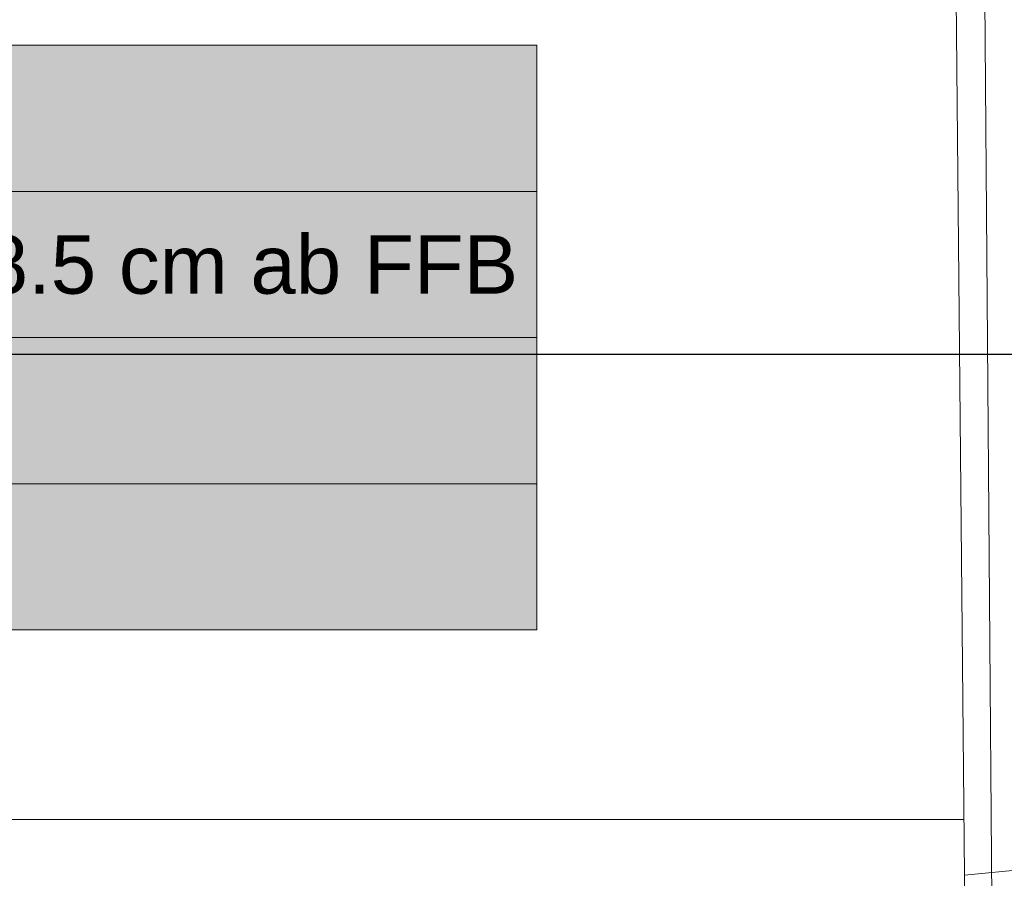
# Model space of a CAD drawing. Extents: x -132 to 668, y -61 to 533.
# Tile 82 of 256: x 356 to 390, y 191 to 220. Entities that reach past the tile are written whole.
import ezdxf
from ezdxf.lldxf.tags import DXFTag

# ---------------------------------------------------------------- set-up
doc = ezdxf.new("R2010")
doc.units = 0
doc.layers.get('0').update_dxf_attribs({"lineweight": 5})
doc.layers.add('5_EG-AUSBAU', color=7, linetype='Continuous', lineweight=25)
doc.layers.add('5_EG-BESTAND', color=7, linetype='Continuous', lineweight=25)
doc.layers.add('S_Kaltwasser_Beschriftung-EG', color=7, linetype='Continuous', lineweight=18, true_color=0x005e00)
doc.layers.add('X_Schnittangaben', color=7, linetype='Continuous', lineweight=25, true_color=0xc0c0c0)
doc.styles.get("Standard").update_dxf_attribs({"font": 'arial.ttf'})
tags = doc.linetypes.add('PUNKT2_S9', pattern=[0.0005, 0, -0.0005]).pattern_tags.tags
tags[6:7] = [DXFTag(74, 4), DXFTag(75, 0), DXFTag(340, '0'), DXFTag(46, 1.0), DXFTag(50, 0.0), DXFTag(44, 0.0), DXFTag(45, 0.0)]
tags[4:5] = [DXFTag(74, 4), DXFTag(75, 0), DXFTag(340, '0'), DXFTag(46, 1.0), DXFTag(50, 0.0), DXFTag(44, 0.0), DXFTag(45, 0.0)]
tags = doc.linetypes.add('STRICHPUNKT2', pattern=[12.7, 6.35, -3.175, 0, -3.175]).pattern_tags.tags
tags[10:11] = [DXFTag(74, 4), DXFTag(75, 0), DXFTag(340, '0'), DXFTag(46, 0.0), DXFTag(50, 0.0), DXFTag(44, 0.0), DXFTag(45, 0.0)]
tags[8:9] = [DXFTag(74, 4), DXFTag(75, 0), DXFTag(340, '0'), DXFTag(46, 0.0), DXFTag(50, 0.0), DXFTag(44, 0.0), DXFTag(45, 0.0)]
tags[6:7] = [DXFTag(74, 4), DXFTag(75, 0), DXFTag(340, '0'), DXFTag(46, 0.0), DXFTag(50, 0.0), DXFTag(44, 0.0), DXFTag(45, 0.0)]
tags[4:5] = [DXFTag(74, 4), DXFTag(75, 0), DXFTag(340, '0'), DXFTag(46, 0.0), DXFTag(50, 0.0), DXFTag(44, 0.0), DXFTag(45, 0.0)]

# ---------------------------------------------------------------- blocks, each defined once
blk = doc.blocks.new('Schnitt-A07AMLO21N', base_point=(-98.533, 198.687))
at = {"color": 0, "linetype": 'ByBlock', "lineweight": -2, "ltscale": 0.25}
blk.add_line((413.759, 209.02), (295.147, 209.02), dxfattribs=at)
blk = doc.blocks.new('Referenz-A07AMLO71N', base_point=(-89.161, -60.051))
at = {"layer": '5_EG-AUSBAU', "color": 0, "lineweight": 13}
for p, q in [((388.655, 191.208), (388.214, 237.165)), ((299.254, 193.112), (388.637, 193.112)), ((388.655, 191.208), (395.728, 191.872)), ((388.655, 185.612), (388.655, 191.208))]:
    blk.add_line(p, q, dxfattribs=at)
at = {"layer": '5_EG-BESTAND', "color": 0, "linetype": 'PUNKT2_S9', "lineweight": 13, "ltscale": 0.13}
blk.add_line((389.216, 238.13), (389.587, 190.296), dxfattribs=at)
blk = doc.blocks.new('Bauteilbeschriftung-A07AMLP71N', base_point=(335.843, 182.11))
at = {"color": 0, "lineweight": -2}
for p, q in [((335.843, 219.595), (374.026, 219.595)), ((374.026, 219.595), (374.026, 199.595)), ((335.843, 214.595), (374.026, 214.595)), ((335.843, 209.595), (374.026, 209.595)), ((335.843, 204.595), (374.026, 204.595)), ((374.026, 199.595), (335.843, 199.595))]:
    blk.add_line(p, q, dxfattribs=at)
at = {"color": 7, "linetype": 'ByBlock', "lineweight": -2, "ltscale": 0.18, "true_color": 0xffffff}
for points in [[(335.843, 199.595), (374.026, 199.595), (335.843, 219.595)], [(374.026, 199.595), (335.843, 219.595), (374.026, 219.595)]]:
    blk.add_solid(points, dxfattribs=at)
at = {"color": 0, "linetype": 'ByBlock', "lineweight": -2, "ltscale": 0.18, "insert": (336.51, 213.095), "char_height": 2, "attachment_point": 1}
blk.add_mtext('{\\fArial;Mitte Bauteil = 8.5 cm ab FFB}', dxfattribs=at)

msp = doc.modelspace()

# ---------------------------------------------------------------- block references
at = {"color": 251, "lineweight": 25, "ltscale": 0.25, "true_color": 0x585858}
msp.add_blockref('Referenz-A07AMLO71N', (-89.161, -60.051), dxfattribs=at)
at = {"layer": 'S_Kaltwasser_Beschriftung-EG', "ltscale": 0.18}
msp.add_blockref('Bauteilbeschriftung-A07AMLP71N', (335.843, 182.11), dxfattribs=at)
at = {"layer": 'X_Schnittangaben', "color": 1, "linetype": 'STRICHPUNKT2', "ltscale": 0.25, "true_color": 0xff0000}
msp.add_blockref('Schnitt-A07AMLO21N', (-98.533, 198.687), dxfattribs=at)

doc.saveas('drawing.dxf')
